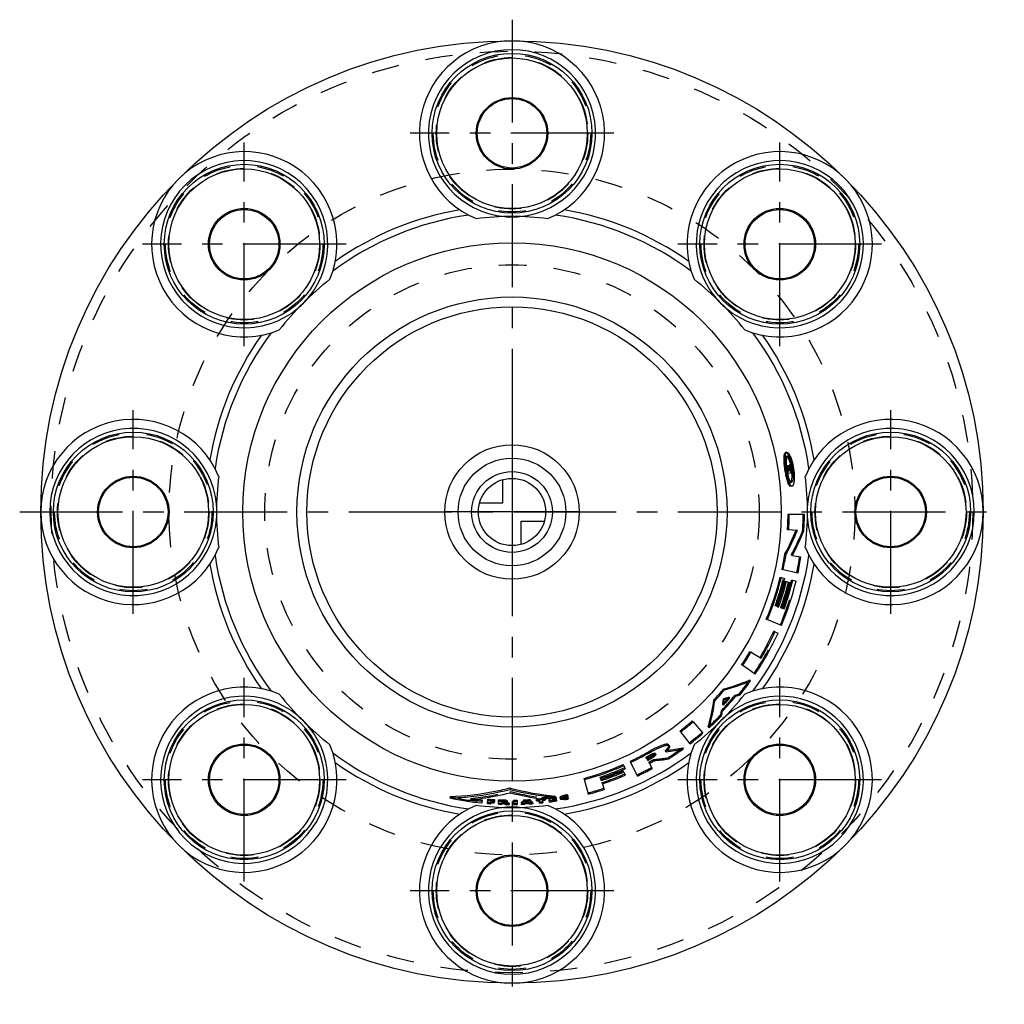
# Model space of a CAD drawing. Header units: millimetres. Extents: x 383 to 617, y 383 to 617.
import ezdxf

# ---------------------------------------------------------------- set-up
doc = ezdxf.new("R2010")
doc.units = ezdxf.units.MM
doc.header["$LTSCALE"] = 65.185185
doc.linetypes.add('CENTER', pattern=[0.6, 0.375, -0.075, 0.075, -0.075])
doc.linetypes.add('HIDDEN', pattern=[0.2, 0.1, -0.1])
for name, color, linetype in [('KOERPER', 7, 'CONTINUOUS'), ('KONST.EL_MIT_GEO', 7, 'CONTINUOUS'), ('KURVEN', 7, 'CONTINUOUS'), ('L1', 7, 'CONTINUOUS')]:
    doc.layers.add(name, color=color, linetype=linetype)

msp = doc.modelspace()

# ---------------------------------------------------------------- linework, layer by layer
at = {"layer": 'KOERPER', "color": 7, "linetype": 'Continuous'}
for p, q in [((562.49, 471.55), (562.22, 471.68)), ((556.8, 466.65), (556.55, 466.8)), ((554.82, 463.49), (554.58, 463.65)), ((556.71, 459.87), (556.47, 460.04)), ((550.5, 457.72), (550.28, 457.9)), ((548.22, 455.13), (548.01, 455.33)), ((543.03, 450.13), (542.84, 450.35)), ((540.14, 447.77), (539.96, 448.01)), ((546.85, 448.71), (546.65, 448.93)), ((532.49, 442.7), (532.34, 442.96)), ((540.76, 443.75), (540.59, 443.98)), ((526.58, 439.72), (526.45, 440)), ((528.27, 440.5), (528.14, 440.77)), ((533.18, 441.49), (533.03, 441.74)), ((526.56, 438.19), (526.44, 438.47)), ((517.22, 436.4), (517.13, 436.7))]:
    msp.add_line(p, q, dxfattribs=at)
at = {"layer": 'KOERPER', "color": 8, "linetype": 'HIDDEN'}
for p, q in [((553.2, 456.23), (552.98, 456.42)), ((554.22, 456.57), (553.99, 456.75)), ((550.28, 454.11), (550.07, 454.31)), ((550.49, 455.43), (550.27, 455.62)), ((551.77, 455.79), (551.55, 455.98)), ((549.82, 451.59), (549.61, 451.79)), ((550.02, 452.64), (549.81, 452.84)), ((536.61, 443), (536.45, 443.25)), ((531.98, 441.48), (531.84, 441.74)), ((532.65, 440.26), (532.5, 440.52)), ((532.89, 441.99), (532.74, 442.25)), ((533.8, 440.9), (533.65, 441.16)), ((537.17, 441.31), (537.01, 441.56)), ((521.04, 436.7), (520.94, 437)), ((521.48, 435.38), (521.38, 435.68))]:
    msp.add_line(p, q, dxfattribs=at)
at = {"layer": 'KOERPER', "color": 7, "linetype": 'Continuous'}
for centre, radius in [((500, 590), 8.25), ((436.36, 563.64), 8.25), ((563.64, 563.64), 8.25), ((500, 500), 64), ((410, 500), 8.25), ((590, 500), 8.25), ((436.36, 436.36), 8.25), ((563.64, 436.36), 8.25), ((500, 410), 8.25)]:
    msp.add_circle(centre, radius, dxfattribs=at)
for centre, radius, start, end in [((500, 590), 22, 292.7744, 247.2256), ((436.36, 563.64), 22, 337.7744, 292.2256), ((563.64, 563.64), 22, 247.7744, 202.2256), ((500, 500), 72.89, 99.7959, 125.2041), ((500, 500), 72.89, 54.7959, 80.2041), ((500, 500), 71.33, 98.3318, 126.6682), ((500, 500), 71.33, 53.3318, 81.6682), ((500, 500), 72.89, 144.7959, 170.2041), ((500, 500), 71.33, 143.3318, 171.6682), ((500, 500), 71.33, 8.3318, 36.6682), ((500, 500), 72.89, 9.7959, 35.2041), ((410, 500), 22, 22.7744, 337.2256), ((590, 500), 22, 202.7744, 157.2256), ((500, 500), 71.33, 188.3318, 216.6682), ((500, 500), 71.33, 323.3318, 351.6682), ((500, 500), 72.89, 189.7959, 215.2041), ((500, 500), 72.89, 324.7959, 350.2041), ((500, 500), 68.36, 329.5775, 335.5216), ((500, 500), 65.57, 326.3364, 329.5791), ((533.05, 517.78), 62.3, 286.0489, 292.0714), ((436.36, 436.36), 22, 67.7744, 22.2256), ((563.64, 436.36), 22, 157.7744, 112.2256), ((500, 500), 65.57, 317.0629, 320.0613), ((487.01, 464.89), 61.74, 345.0174, 351.0958), ((500, 500), 67.78, 317.9969, 319.1263), ((500, 500), 65.57, 307.5447, 310.7876), ((500, 500), 71.33, 233.3318, 261.6682), ((500, 500), 71.33, 278.3318, 306.6682), ((500, 500), 65.58, 295.4117, 299.5513), ((527.34, 506.97), 64.36, 278.5429, 281.8751), ((500, 500), 72.89, 234.7959, 260.2041), ((500, 500), 72.89, 279.7959, 305.2041), ((500, 500), 65.58, 285.1449, 293.7905), ((500, 500), 66.97, 298.6551, 299.5522), ((530.37, 446.45), 5.4, 299.5253, 304.3722), ((500, 500), 66.97, 288.3883, 293.2513), ((500, 410), 22, 112.7744, 67.2256)]:
    msp.add_arc(centre, radius, start, end, dxfattribs=at)
at = {"layer": 'KOERPER', "color": 8, "linetype": 'HIDDEN'}
for centre, radius, start, end in [((500, 500), 69.17, 326.3348, 335.5209), ((500, 500), 69.17, 321.3044, 324.7136), ((500, 500), 68.6, 316.565, 320.5583), ((533.7, 516.86), 63.44, 287.6892, 288.6526), ((488.81, 464.24), 62.06, 350.7921, 352.0182), ((500, 500), 67.78, 317.6187, 317.9969), ((534.1, 515.54), 62.06, 285.0991, 286.3251), ((500, 500), 67.78, 319.1263, 319.5048), ((500, 500), 69.17, 312.4094, 315.8188), ((487.45, 464.48), 63.44, 348.4642, 349.4277), ((500, 500), 69.17, 307.5457, 310.7882), ((527.5, 505.98), 63.36, 278.1197, 278.5329), ((500, 500), 69.17, 302.347, 305.9245), ((500, 500), 66.39, 298.6547, 299.5518), ((500, 500), 67.78, 298.6556, 299.7634), ((527.74, 505.08), 64.19, 275.2804, 278.3037), ((500, 500), 66.39, 288.3877, 293.7912), ((500, 500), 67.78, 288.3891, 293.252), ((500, 500), 69.17, 295.4144, 298.6565), ((500, 500), 69.17, 285.1489, 288.3904)]:
    msp.add_arc(centre, radius, start, end, dxfattribs=at)
at = {"layer": 'KOERPER', "color": 7, "linetype": 'Continuous'}
for points, knots in [([(537.23, 444.68), (537.19, 444.75), (536.99, 444.84), (536.61, 444.82), (536.11, 444.71), (535.5, 444.5), (534.79, 444.21), (533.71, 443.71), (532.9, 443.27), (532.34, 442.96)], [0, 0, 0, 0, 0.045018, 0.112685, 0.209056, 0.332045, 0.477788, 0.641679, 1, 1, 1, 1]), ([(533.95, 442.44), (533.93, 442.42), (533.84, 442.32), (533.74, 442.23), (533.65, 442.16)], [0, 0, 0, 0, 0.211273, 1, 1, 1, 1]), ([(533.65, 442.16), (533.63, 442.14), (533.56, 442.09), (533.48, 442.03), (533.42, 441.99)], [0, 0, 0, 0, 0.239401, 1, 1, 1, 1])]:
    msp.add_open_spline(points, degree=3, knots=knots, dxfattribs=at)
at = {"layer": 'KOERPER', "color": 8, "linetype": 'HIDDEN'}
for points, knots in [([(536.45, 443.25), (536.6, 443.4), (536.85, 443.69), (537.17, 444.11), (537.34, 444.53), (537.23, 444.68)], [0, 0, 0, 0, 0.373469, 0.666095, 1, 1, 1, 1]), ([(532.74, 442.25), (532.89, 442.33), (533.16, 442.47), (533.56, 442.63), (533.82, 442.72), (534.02, 442.71), (534.04, 442.67)], [0, 0, 0, 0, 0.358411, 0.66971, 0.889863, 1, 1, 1, 1]), ([(534.04, 442.67), (534.06, 442.64), (534.04, 442.54), (533.99, 442.48), (533.95, 442.44)], [0, 0, 0, 0, 0.364852, 1, 1, 1, 1])]:
    msp.add_open_spline(points, degree=3, knots=knots, dxfattribs=at)
at = {"layer": 'KONST.EL_MIT_GEO', "color": 2, "linetype": 'CENTER'}
for p, q in [((524.2, 590), (475.8, 590)), ((436.36, 539.44), (436.36, 587.84)), ((563.64, 539.44), (563.64, 587.84)), ((460.56, 563.64), (412.16, 563.64)), ((587.84, 563.64), (539.44, 563.64)), ((410, 475.8), (410, 524.2)), ((590, 475.8), (590, 524.2)), ((436.36, 412.16), (436.36, 460.56)), ((563.64, 412.16), (563.64, 460.56)), ((460.56, 436.36), (412.16, 436.36)), ((587.84, 436.36), (539.44, 436.36)), ((524.2, 410), (475.8, 410))]:
    msp.add_line(p, q, dxfattribs=at)
at = {"layer": 'KONST.EL_MIT_GEO', "color": 7, "linetype": 'Continuous'}
for p, q in [((565.31, 514.2), (565.02, 514.14)), ((565.34, 511.01), (565.76, 511.08)), ((565.98, 510.16), (565.69, 510.11)), ((565.86, 510.46), (565.73, 510.43)), ((565.97, 511.13), (566.02, 511.19)), ((565.97, 510.76), (566.02, 510.82)), ((566.02, 511.19), (566.06, 511.25)), ((566.02, 510.82), (566.08, 510.91)), ((566.35, 511.29), (566.06, 511.25)), ((566.3, 511.23), (566.35, 511.29)), ((566.45, 510.65), (566.34, 510.5)), ((565.57, 510.09), (565.37, 510.06)), ((566.65, 509.3), (565.54, 509.14)), ((565.76, 509.8), (566.02, 509.84)), ((566.16, 509.86), (566.56, 509.92)), ((566.53, 506.1), (566.24, 506.08)), ((565.62, 499.49), (569.51, 499.45)), ((567.83, 495.63), (565.48, 495.78)), ((567.8, 495.54), (567.83, 495.63)), ((564.84, 489.95), (564.88, 490.04)), ((565.12, 489.91), (564.84, 489.95)), ((566.64, 489.67), (568.68, 489.35)), ((563.74, 484.5), (564.82, 484.23)), ((567.96, 485.49), (564.16, 486.31)), ((564.94, 483.55), (566.01, 483.28)), ((566.45, 483.84), (567.52, 483.57)), ((562.83, 477.61), (563.37, 477.42)), ((564.14, 477.14), (564.68, 476.95)), ((564.02, 473.01), (560.44, 474.53)), ((562.49, 471.55), (563.23, 471.21)), ((556.8, 466.65), (559.2, 465.23)), ((557.82, 461.49), (554.82, 463.49)), ((543.03, 450.13), (545.38, 447.4)), ((542.33, 444.92), (540.14, 447.77)), ((537.4, 444.44), (537.23, 444.68)), ((529.82, 437.25), (528.27, 440.5)), ((531.98, 441.48), (532.26, 440.97)), ((532.65, 440.26), (533.32, 439.04)), ((526.56, 438.19), (526.88, 437.44)), ((526.58, 439.72), (526.9, 438.97)), ((518.16, 432.93), (517.22, 436.4)), ((521.04, 436.7), (521.22, 436.16)), ((521.48, 435.38), (521.92, 434.06)), ((499.55, 434.37), (499.49, 434.36)), ((499.55, 434.37), (499.55, 434.08)), ((499.62, 434.36), (499.55, 434.37)), ((485.29, 432.32), (485.23, 432.04)), ((485.23, 432.04), (485.31, 432.04)), ((490.24, 431.62), (490.16, 431.61)), ((492.94, 431.57), (492.86, 430.84)), ((494.17, 430.72), (494.25, 431.75)), ((494.97, 430.94), (494.95, 430.66)), ((494.99, 431.24), (494.99, 431.1)), ((495.77, 431.19), (495.76, 430.89)), ((495.86, 431.64), (495.84, 431.18)), ((496.79, 430.55), (496.83, 431.59)), ((497.58, 430.8), (497.57, 430.52)), ((497.59, 431.1), (497.59, 430.97)), ((497.82, 431.1), (497.81, 430.96)), ((497.83, 431.55), (497.82, 431.26)), ((497.93, 430.76), (497.86, 430.8)), ((498.49, 430.5), (498.35, 430.56)), ((498.58, 430.84), (498.67, 430.8)), ((498.67, 430.8), (498.8, 430.74)), ((498.8, 430.74), (498.84, 430.72)), ((499.1, 430.9), (498.91, 430.98)), ((498.92, 431), (498.92, 431.3)), ((499.36, 430.78), (499.1, 430.9)), ((499.36, 430.78), (499.36, 430.48)), ((500.34, 430.48), (500.34, 431.52)), ((501.21, 431.53), (501.24, 430.5)), ((502.28, 430.9), (502.21, 430.81)), ((502.21, 430.81), (502.22, 430.52)), ((502.83, 431.58), (502.63, 431.33)), ((502.78, 431.21), (502.85, 431.29)), ((502.83, 431.58), (502.85, 431.29)), ((503.06, 430.61), (503.02, 430.55)), ((503.12, 430.68), (503.06, 430.61)), ((503.31, 430.92), (503.25, 430.85)), ((503.36, 430.99), (503.31, 430.92)), ((503.64, 431.14), (503.61, 431.17)), ((504.24, 431.66), (504.26, 431.37)), ((504.31, 431.58), (504.24, 431.66)), ((504.26, 431.37), (504.33, 431.29)), ((504.89, 430.96), (504.82, 431.03)), ((504.89, 430.96), (504.92, 430.66)), ((505.84, 431.32), (505.81, 431.78)), ((506.52, 430.8), (506.46, 431.38)), ((507.24, 431.46), (507.3, 430.88)), ((507.81, 431.88), (507.85, 431.53)), ((508.9, 431.07), (508.78, 432)), ((509.59, 431.75), (509.61, 431.62)), ((509.64, 431.46), (509.65, 431.34)), ((510.23, 432.22), (510.3, 432.21)), ((510.26, 432.5), (510.3, 432.21)), ((510.42, 432.34), (510.58, 431.31)), ((511.5, 431.77), (511.43, 432.19)), ((512.25, 432.04), (512.27, 431.9)), ((513.16, 432.81), (513.25, 432.35)), ((513.27, 432.27), (513.36, 431.81))]:
    msp.add_line(p, q, dxfattribs=at)
at = {"layer": 'KONST.EL_MIT_GEO', "color": 8, "linetype": 'HIDDEN'}
for p, q in [((565.5, 513.27), (565.21, 513.21)), ((565.73, 510.43), (565.44, 510.39)), ((565.97, 510.76), (565.69, 510.71)), ((565.85, 510.95), (565.87, 510.98)), ((566.11, 510.18), (565.98, 510.16)), ((566.45, 510.65), (566.16, 510.61)), ((565.37, 510.06), (565.29, 510.05)), ((565.54, 509.14), (565.42, 509.13)), ((565.76, 509.8), (565.47, 509.76)), ((565.69, 510.11), (565.57, 510.09)), ((566.16, 509.86), (566.02, 509.84)), ((566.44, 507.05), (566.15, 507.02)), ((569.37, 495.53), (569.07, 495.55)), ((566.64, 489.67), (566.35, 489.72)), ((562.83, 477.61), (562.55, 477.71)), ((564.14, 477.14), (563.86, 477.24)), ((534.19, 442.41), (534.04, 442.67)), ((499.55, 433.59), (499.55, 433.3)), ((490.2, 431.9), (490.16, 431.61)), ((494.99, 431.1), (494.97, 430.94)), ((495.02, 431.53), (494.99, 431.24)), ((495.78, 431.34), (495.77, 431.19)), ((497.59, 430.97), (497.58, 430.8)), ((497.6, 431.4), (497.59, 431.1)), ((497.82, 431.26), (497.82, 431.1)), ((497.87, 431.09), (497.86, 430.8)), ((498.14, 431.02), (498.15, 431.31)), ((498.5, 430.79), (498.49, 430.5)), ((498.59, 431.14), (498.58, 430.84)), ((498.67, 431.1), (498.59, 431.14)), ((498.76, 431.06), (498.67, 431.1)), ((503, 430.84), (503.02, 430.55)), ((503.1, 430.97), (503.12, 430.68)), ((503.24, 431.14), (503.25, 430.85)), ((503.49, 431.45), (503.5, 431.16)), ((503.6, 431.46), (503.61, 431.17)), ((503.85, 431.17), (503.87, 430.88)), ((504, 431.02), (504.01, 430.73)), ((504.1, 430.9), (504.12, 430.61)), ((506.43, 431.67), (506.46, 431.38)), ((507.11, 432.09), (507.14, 431.8)), ((507.21, 431.75), (507.24, 431.46)), ((507.8, 431.98), (507.81, 431.88)), ((508.76, 432.1), (508.78, 432)), ((509.55, 432.04), (509.59, 431.75)), ((509.61, 431.62), (509.64, 431.46)), ((512.2, 432.33), (512.25, 432.04))]:
    msp.add_line(p, q, dxfattribs=at)
at = {"layer": 'KONST.EL_MIT_GEO', "color": 7, "linetype": 'Continuous'}
for centre, radius in [((500, 500), 112), ((500, 590), 19), ((500, 590), 17.9), ((500, 590), 8.5), ((436.36, 563.64), 19), ((436.36, 563.64), 17.9), ((563.64, 563.64), 19), ((563.64, 563.64), 17.9), ((436.36, 563.64), 8.5), ((563.64, 563.64), 8.5), ((500, 500), 51.1), ((500, 500), 48.75), ((410, 500), 19), ((410, 500), 17.9), ((590, 500), 19), ((590, 500), 17.9), ((410, 500), 8.5), ((590, 500), 8.5), ((436.36, 436.36), 19), ((436.36, 436.36), 17.9), ((563.64, 436.36), 19), ((563.64, 436.36), 17.9), ((436.36, 436.36), 8.5), ((563.64, 436.36), 8.5), ((500, 410), 19), ((500, 410), 17.9), ((500, 410), 8.5)]:
    msp.add_circle(centre, radius, dxfattribs=at)
at = {"layer": 'KONST.EL_MIT_GEO', "color": 8, "linetype": 'HIDDEN'}
for centre, radius in [((500, 500), 109.5), ((500, 590), 18.7), ((500, 590), 18), ((436.36, 563.64), 18.7), ((436.36, 563.64), 18), ((500, 500), 81.5), ((563.64, 563.64), 18.7), ((563.64, 563.64), 18), ((500, 500), 58.75), ((410, 500), 18.7), ((410, 500), 18), ((590, 500), 18.7), ((590, 500), 18), ((436.36, 436.36), 18.7), ((436.36, 436.36), 18), ((563.64, 436.36), 18.7), ((563.64, 436.36), 18), ((500, 410), 18.7), ((500, 410), 18)]:
    msp.add_circle(centre, radius, dxfattribs=at)
at = {"layer": 'KONST.EL_MIT_GEO', "color": 7, "linetype": 'Continuous'}
for centre, radius, start, end in [((500, 590), 19.87, 275.0648, 264.9352), ((436.36, 563.64), 19.87, 320.0648, 309.9352), ((563.64, 563.64), 19.87, 230.0648, 219.9352), ((500, 500), 70.23, 83.0354, 96.9646), ((500, 500), 70.23, 128.0354, 141.9646), ((500, 500), 70.23, 38.0354, 51.9646), ((410, 500), 19.87, 5.0648, 354.9352), ((590, 500), 19.87, 185.0648, 174.9352), ((573.37, 512.72), 8.44, 178.5796, 180.3915), ((589.65, 513.76), 24.76, 187.0125, 187.8337), ((590.3, 513.85), 25.42, 187.8309, 189.4299), ((581.51, 512.57), 16.33, 185.1503, 187.2047), ((582.89, 512.73), 17.72, 187.1775, 187.6204), ((583.21, 512.78), 18.04, 187.6203, 188.1462), ((583.38, 512.8), 18.21, 188.1455, 189.1153), ((568.01, 510.65), 2.48, 179.6471, 180.8058), ((569.51, 510.71), 3.98, 183.7313, 185.4175), ((569.81, 510.74), 4.29, 185.4034, 186.2102), ((569.95, 510.76), 4.42, 186.2072, 188.6266), ((514.33, 546.93), 62.84, 325.1075, 325.2686), ((564.29, 510.18), 1.78, 19.1093, 20.9524), ((564.62, 509.95), 1.37, 8.6308, 10.3982), ((499.87, 500.13), 66.86, 8.3579, 8.6274), ((514.36, 546.99), 63.06, 325.1016, 325.4591), ((514.87, 546.81), 62.99, 324.4406, 324.8024), ((499.87, 500.13), 67, 8.3579, 8.6274), ((556.46, 508.86), 10.05, 13.9058, 15.4786), ((499.87, 500.13), 67.4, 8.9859, 9.538), ((554.52, 508.42), 12.04, 9.3696, 10.1536), ((554.41, 508.4), 12.15, 7.8904, 9.3705), ((555.22, 508.54), 11.63, 10.8404, 12.3285), ((554.82, 508.47), 12.03, 9.3654, 10.8404), ((554.61, 508.43), 12.24, 8.6134, 9.3693), ((554.67, 508.44), 12.18, 7.0606, 8.6162), ((500, 500), 70.23, 173.0354, 186.9646), ((589.65, 513.74), 24.76, 189.4272, 190.2483), ((583.21, 512.77), 18.04, 189.1147, 189.6484), ((582.89, 512.72), 17.72, 189.6483, 190.0834), ((582.2, 512.59), 17.02, 190.0787, 191.0732), ((499.87, 500.13), 66.45, 7.8188, 8.6274), ((499.87, 500.13), 66.59, 8.3579, 8.6274), ((554.52, 508.42), 12.04, 7.112, 7.8913), ((499.87, 500.13), 67.4, 7.8188, 8.3579), ((554.94, 508.48), 11.92, 6.4173, 7.059), ((555.22, 508.51), 11.63, 4.9324, 6.4205), ((556.09, 508.58), 10.76, 1.8531, 4.9467), ((500, 500), 70.23, 353.0354, 6.9646), ((570.93, 508.9), 5.4, 200.903, 201.5556), ((570.47, 508.72), 4.91, 201.5507, 202.5142), ((499.87, 500.13), 65.75, 356.2135, 359.4477), ((499.87, 500.13), 66.04, 356.2135, 359.4477), ((499.87, 500.13), 69.64, 356.2135, 359.4477), ((508.73, 520.1), 63.69, 331.8357, 337.4223), ((508.75, 520.1), 63.95, 331.8281, 337.4133), ((508.34, 520.35), 65.88, 332.2504, 337.8681), ((499.87, 500.13), 65.75, 347.8672, 351.1014), ((499.87, 500.13), 66.04, 347.8672, 351.1014), ((499.87, 500.13), 69.64, 347.8672, 351.1014), ((499.87, 500.13), 65.75, 337.0866, 346.2501), ((499.87, 500.13), 66.04, 337.0866, 346.2501), ((499.87, 500.13), 66.86, 340.3208, 346.2501), ((499.87, 500.13), 67.14, 340.3208, 345.7111), ((499.87, 500.13), 67.44, 340.3208, 345.7111), ((499.87, 500.13), 69.64, 337.0866, 346.2501), ((499.87, 500.13), 68.25, 340.3208, 345.7111), ((499.87, 500.13), 68.54, 340.3208, 346.2501), ((499.87, 500.13), 68.83, 340.3208, 346.2501), ((499.87, 500.13), 69.64, 326.306, 335.4695), ((499.87, 500.13), 68.83, 329.5402, 335.4695), ((499.87, 500.13), 66.04, 326.306, 329.5402), ((533.25, 517.37), 62.1, 286.1305, 292.1922), ((499.87, 500.13), 69.64, 321.2883, 324.6889), ((500, 500), 70.23, 218.0354, 231.9646), ((500, 500), 70.23, 308.0354, 321.9646), ((499.87, 500.13), 66.04, 317.0573, 320.0476), ((533.71, 516.99), 63.8, 287.7906, 288.7515), ((436.36, 436.36), 19.87, 50.0648, 39.9352), ((563.64, 436.36), 19.87, 140.0648, 129.9352), ((486.34, 464.99), 62.66, 344.94, 350.9471), ((499.87, 500.13), 69.07, 316.561, 320.5439), ((499.87, 500.13), 68.25, 317.6119, 319.4931), ((488.54, 464.25), 62.57, 350.6757, 351.3542), ((488.88, 464.2), 62.23, 351.3543, 351.8985), ((534.16, 515.48), 62.23, 285.2064, 285.7506), ((534.07, 515.81), 62.57, 285.7507, 286.4292), ((487.33, 464.47), 63.8, 348.3534, 349.3143), ((499.87, 500.13), 66.04, 307.5648, 310.7989), ((499.87, 500.13), 69.64, 312.416, 315.8167), ((499.87, 500.13), 69.64, 307.5648, 310.7989), ((499.87, 500.13), 66.04, 295.4636, 299.5926), ((535, 438.75), 3.84, 111.1929, 112.951), ((527.38, 506.75), 64.41, 278.2436, 281.9929), ((499.87, 500.13), 69.64, 302.3792, 305.9477), ((499.87, 500.13), 66.86, 298.6978, 299.5926), ((499.87, 500.13), 67.44, 298.6978, 299.5926), ((499.87, 500.13), 68.25, 298.6978, 299.8028), ((527.68, 505.45), 64.84, 275.4112, 278.4145), ((499.87, 500.13), 66.04, 285.222, 293.8465), ((499.87, 500.13), 66.86, 288.4562, 293.8465), ((499.87, 500.13), 67.44, 288.4562, 293.3075), ((499.87, 500.13), 69.64, 295.4636, 298.6978), ((499.87, 500.13), 68.25, 288.4562, 293.3075), ((483.33, 496.92), 65.66, 278.3644, 284.3001), ((516.07, 497.31), 65.35, 255.3591, 264.8724), ((516.08, 497.33), 66.14, 255.5294, 262.2319), ((516.14, 497.75), 65.51, 255.3934, 264.8454), ((499.87, 500.13), 69.64, 285.222, 288.4562), ((499.87, 500.13), 69.64, 257.8628, 264.2234), ((499.87, 500.13), 69.2, 261.9317, 264.2234), ((483.12, 498.25), 67.01, 276.0996, 278.3816), ((499.87, 500.13), 68.9, 262.8922, 264.2234), ((499.87, 500.13), 69.64, 265.3014, 265.9483), ((499.87, 500.13), 68.9, 265.3014, 266.649), ((499.87, 500.13), 68.6, 265.3014, 266.649), ((499.87, 500.13), 69.36, 265.9483, 266.5951), ((499.87, 500.13), 69.06, 265.9483, 266.649), ((499.87, 500.13), 69.2, 265.9483, 266.5951), ((499.87, 500.13), 68.9, 267.4575, 268.293), ((499.87, 500.13), 68.6, 267.4575, 268.293), ((499.87, 500.13), 69.36, 268.1044, 268.3362), ((499.87, 500.13), 69.06, 268.1044, 268.293), ((499.87, 500.13), 69.2, 268.1044, 268.293), ((497.66, 425.68), 5.58, 86.9371, 88.293), ((497.67, 426.02), 5.53, 86.9354, 88.2929), ((526.18, 489.59), 65.26, 244.35, 244.7602), ((497.85, 427.57), 3.68, 81.0028, 82.7343), ((498.26, 432.59), 1.78, 280.2764, 282.3868), ((526.33, 489.96), 65.3, 245.1073, 245.6105), ((499.87, 500.13), 68.6, 270.3863, 271.1195), ((499.87, 500.13), 68.9, 270.3863, 271.1195), ((450.49, 473.26), 67.1, 320.4373, 321.1926), ((450.53, 473.33), 66.92, 320.6515, 321.1241), ((499.87, 500.13), 68.6, 272.4715, 273.6487), ((499.87, 500.13), 68.9, 272.4715, 273.6487), ((499.87, 500.13), 69.52, 272.6746, 273.4125), ((499.87, 500.13), 69.36, 272.7931, 273.303), ((450.9, 472.62), 66.97, 321.5706, 321.7596), ((499.87, 500.13), 69.06, 273.0106, 273.1022), ((554.45, 477.12), 68.52, 222.1464, 222.4325), ((554.63, 477.28), 68.77, 222.6078, 222.7393), ((499.87, 500.13), 69.64, 273.4947, 274.1507), ((554.66, 477.82), 68.35, 222.5618, 223.1882), ((554.75, 477.78), 68.58, 222.6808, 223.3957), ((499.87, 500.13), 68.6, 274.9593, 275.7043), ((499.87, 500.13), 68.9, 274.9593, 276.6357), ((499.87, 500.13), 69.06, 274.9593, 275.474), ((499.87, 500.13), 69.64, 275.474, 276.1209), ((499.87, 500.13), 68.71, 276.0675, 278.7298), ((499.87, 500.13), 69.06, 276.1209, 276.6357), ((499.87, 500.13), 68.9, 277.4442, 278.8457), ((499.87, 500.13), 69.64, 277.4442, 278.8457), ((499.87, 500.13), 69.06, 278.091, 278.8457), ((499.87, 500.13), 69.2, 278.091, 278.8457), ((499.87, 500.13), 69.36, 278.091, 278.8457), ((499.87, 500.13), 69.48, 278.091, 278.8457), ((499.87, 500.13), 68.6, 278.7298, 278.8457), ((513.4, 428.23), 4.25, 106.9031, 109.3234), ((513.9, 426.61), 5.94, 104.0306, 106.9006), ((514.19, 425.45), 7.14, 102.3872, 104.0866), ((511.87, 437.5), 5.88, 275.9204, 279.0194), ((514.3, 424.97), 7.63, 101.5752, 102.3995), ((512.38, 434.9), 2.78, 276.5623, 277.7134), ((514.22, 425.39), 7.49, 98.1619, 101.603), ((512.35, 435.09), 2.97, 277.7089, 278.8072), ((514.29, 425.04), 7.56, 98.1747, 101.6112), ((511.79, 438.06), 6.45, 278.9884, 281.9955), ((512.34, 435.2), 3.07, 278.805, 279.8906), ((512.33, 435.22), 3.1, 279.8877, 282.0697), ((512.36, 435.12), 2.99, 282.0557, 284.3419), ((511.85, 437.8), 6.18, 281.972, 284.1376), ((500, 410), 19.87, 95.0648, 84.9352), ((500, 500), 70.23, 263.0354, 276.9646), ((499.87, 500.13), 69.64, 267.4575, 268.1044), ((499.87, 500.13), 69.64, 268.864, 269.5777), ((499.87, 500.13), 69.64, 270.3863, 271.1195), ((499.87, 500.13), 69.64, 271.928, 272.5856)]:
    msp.add_arc(centre, radius, start, end, dxfattribs=at)
at = {"layer": 'KONST.EL_MIT_GEO', "color": 8, "linetype": 'HIDDEN'}
for centre, radius, start, end in [((500, 590), 19.87, 264.9352, 275.0648), ((436.36, 563.64), 19.87, 309.9352, 320.0648), ((563.64, 563.64), 19.87, 219.9352, 230.0648), ((514.45, 546.84), 62.69, 324.8072, 325.071), ((514.81, 546.77), 62.81, 324.3155, 324.8484), ((499.87, 500.13), 66.7, 8.3579, 8.6274), ((499.87, 500.13), 67.11, 8.9859, 9.538), ((555.59, 508.64), 10.95, 12.3296, 13.9097), ((555.02, 508.51), 11.54, 10.8437, 12.3346), ((554.73, 508.46), 11.83, 10.1534, 10.8467), ((499.87, 500.13), 66.16, 7.8188, 8.6274), ((499.87, 500.13), 66.3, 8.3579, 8.6274), ((499.87, 500.13), 66.57, 8.3579, 8.6274), ((499.87, 500.13), 67.11, 7.8188, 8.3579), ((554.73, 508.44), 11.83, 6.4142, 7.1122), ((555.02, 508.48), 11.54, 4.9262, 6.4172), ((555.46, 508.51), 11.1, 3.945, 4.9252), ((410, 500), 19.87, 354.9352, 5.0648), ((590, 500), 19.87, 174.9352, 185.0648), ((499.87, 500.13), 69.35, 356.2135, 359.4477), ((508.35, 520.33), 65.59, 332.1744, 337.796), ((499.87, 500.13), 69.35, 347.8672, 351.1014), ((499.87, 500.13), 66.57, 340.3208, 346.2501), ((499.87, 500.13), 69.35, 337.0866, 346.2501), ((499.87, 500.13), 67.96, 340.3208, 345.7111), ((436.36, 436.36), 19.87, 39.9352, 50.0648), ((563.64, 436.36), 19.87, 129.9352, 140.0648), ((483.2, 497.58), 66.05, 276.0838, 284.33), ((516.01, 497.01), 65.52, 255.4533, 262.1914), ((499.87, 500.13), 69.35, 257.8628, 264.2234), ((499.87, 500.13), 68.9, 261.9317, 262.8922), ((499.87, 500.13), 69.35, 265.3014, 265.9483), ((499.87, 500.13), 68.77, 265.9483, 266.649), ((499.87, 500.13), 69.35, 267.4575, 268.1044), ((499.87, 500.13), 68.77, 268.1044, 268.293), ((497.87, 432.73), 1.48, 268.2924, 270.2867), ((499.87, 500.13), 69.07, 268.293, 268.3362), ((526.16, 489.59), 64.98, 244.1915, 244.8073), ((499.87, 500.13), 69.35, 268.864, 269.5777), ((526.25, 489.83), 64.89, 244.933, 245.0848), ((499.87, 500.13), 69.35, 270.3863, 271.1195), ((499.87, 500.13), 69.35, 271.928, 272.5856), ((450.71, 472.87), 67.08, 321.2149, 321.354), ((499.87, 500.13), 69.23, 272.6746, 273.4125), ((450.92, 472.7), 66.81, 321.5395, 321.88), ((499.87, 500.13), 69.07, 272.7931, 273.0106), ((499.87, 500.13), 68.77, 273.0106, 273.1022), ((554.37, 477.16), 68.31, 221.9918, 222.3141), ((499.87, 500.13), 69.07, 273.1022, 273.303), ((554.56, 477.33), 68.57, 222.4896, 222.6212), ((499.87, 500.13), 69.35, 273.4947, 274.1507), ((499.87, 500.13), 68.77, 274.9593, 275.474), ((499.87, 500.13), 69.35, 275.474, 276.1209), ((499.87, 500.13), 68.6, 275.7043, 276.6357), ((499.87, 500.13), 68.41, 276.0675, 278.7298), ((499.87, 500.13), 68.77, 276.1209, 276.6357), ((499.87, 500.13), 68.6, 277.4442, 278.7298), ((499.87, 500.13), 69.35, 277.4442, 278.091), ((499.87, 500.13), 68.77, 278.091, 278.8457), ((500, 410), 19.87, 84.9352, 95.0648)]:
    msp.add_arc(centre, radius, start, end, dxfattribs=at)
at = {"layer": 'KONST.EL_MIT_GEO', "color": 7, "linetype": 'Continuous'}
for points, knots in [([(565.04, 509.05), (564.96, 509.5), (564.81, 510.4), (564.67, 511.67), (564.63, 512.77), (564.67, 513.43), (564.74, 513.7)], [0, 0, 0, 0, 0.294042, 0.578452, 0.822753, 1, 1, 1, 1]), ([(564.74, 513.7), (564.77, 513.81), (564.81, 513.98), (564.95, 514.12), (565.02, 514.14)], [0, 0, 0, 0, 0.60793, 1, 1, 1, 1]), ([(565.07, 510.74), (565.05, 510.91), (564.98, 511.55), (564.94, 512.19), (564.93, 512.66)], [0, 0, 0, 0, 0.269034, 1, 1, 1, 1]), ([(564.94, 512.93), (564.94, 512.97), (564.94, 513.13), (564.95, 513.28), (564.96, 513.4)], [0, 0, 0, 0, 0.267494, 1, 1, 1, 1]), ([(564.99, 513.59), (565.02, 513.74), (565.06, 513.96), (565.22, 514.18), (565.31, 514.2)], [0, 0, 0, 0, 0.626931, 1, 1, 1, 1]), ([(565.25, 511.1), (565.22, 511.41), (565.19, 511.95), (565.2, 512.5), (565.24, 512.73)], [0, 0, 0, 0, 0.561146, 1, 1, 1, 1]), ([(565.24, 512.73), (565.26, 512.86), (565.29, 513.06), (565.43, 513.25), (565.5, 513.27)], [0, 0, 0, 0, 0.635227, 1, 1, 1, 1]), ([(565.31, 514.2), (565.43, 514.22), (565.66, 514.03), (565.86, 513.74), (565.98, 513.52), (566.04, 513.4)], [0, 0, 0, 0, 0.344407, 0.632777, 1, 1, 1, 1]), ([(565.65, 512.81), (565.63, 512.85), (565.55, 512.98), (565.46, 513.11), (565.37, 513.17)], [0, 0, 0, 0, 0.306072, 1, 1, 1, 1]), ([(565.5, 513.27), (565.59, 513.29), (565.76, 513.15), (565.91, 512.93), (566.13, 512.53), (566.36, 511.9), (566.51, 511.34), (566.58, 511.03)], [0, 0, 0, 0, 0.112693, 0.206406, 0.325768, 0.631524, 1, 1, 1, 1]), ([(566.15, 511.54), (566.08, 511.79), (565.94, 512.22), (565.76, 512.64), (565.65, 512.81)], [0, 0, 0, 0, 0.557265, 1, 1, 1, 1]), ([(566.04, 513.4), (566.18, 513.11), (566.44, 512.45), (566.63, 511.76), (566.71, 511.38)], [0, 0, 0, 0, 0.45576, 1, 1, 1, 1]), ([(565.27, 510.9), (565.27, 510.91), (565.28, 510.95), (565.31, 511), (565.34, 511.01)], [0, 0, 0, 0, 0.345979, 1, 1, 1, 1]), ([(565.53, 510.67), (565.53, 510.76), (565.53, 510.88), (565.58, 511.05), (565.63, 511.05)], [0, 0, 0, 0, 0.674036, 1, 1, 1, 1]), ([(565.71, 510.11), (565.7, 510.18), (565.69, 510.28), (565.7, 510.38), (565.71, 510.42), (565.72, 510.43)], [0, 0, 0, 0, 0.640474, 0.86783, 1, 1, 1, 1]), ([(565.72, 510.43), (565.72, 510.43), (565.72, 510.43), (565.73, 510.43), (565.73, 510.43)], [0, 0, 0, 0, 0.520848, 1, 1, 1, 1]), ([(565.76, 511.08), (565.77, 511.08), (565.82, 511.07), (565.85, 511.02), (565.88, 510.98)], [0, 0, 0, 0, 0.170409, 1, 1, 1, 1]), ([(565.86, 510.46), (565.88, 510.46), (565.92, 510.39), (565.93, 510.35), (565.94, 510.31)], [0, 0, 0, 0, 0.320318, 1, 1, 1, 1]), ([(565.88, 510.98), (565.88, 510.97), (565.91, 510.92), (565.94, 510.86), (565.95, 510.81)], [0, 0, 0, 0, 0.216359, 1, 1, 1, 1]), ([(566.71, 511.38), (566.87, 510.68), (567.08, 509.33), (567.1, 507.96), (567.03, 507.33)], [0, 0, 0, 0, 0.531774, 1, 1, 1, 1]), ([(565.6, 506.94), (565.48, 507.25), (565.27, 507.95), (565.12, 508.66), (565.04, 509.05)], [0, 0, 0, 0, 0.454167, 1, 1, 1, 1]), ([(565.72, 507.46), (565.68, 507.6), (565.51, 508.22), (565.38, 508.85), (565.29, 509.34)], [0, 0, 0, 0, 0.226997, 1, 1, 1, 1]), ([(566.04, 507.48), (565.91, 507.73), (565.71, 508.35), (565.57, 508.97), (565.5, 509.33)], [0, 0, 0, 0, 0.436552, 1, 1, 1, 1]), ([(566.46, 507.53), (566.51, 507.78), (566.57, 508.36), (566.55, 508.95), (566.53, 509.28)], [0, 0, 0, 0, 0.43837, 1, 1, 1, 1]), ([(566.84, 508.93), (566.85, 508.67), (566.85, 508.21), (566.79, 507.76), (566.75, 507.56)], [0, 0, 0, 0, 0.557096, 1, 1, 1, 1]), ([(566.24, 506.08), (566.12, 506.07), (565.91, 506.28), (565.74, 506.59), (565.64, 506.82), (565.6, 506.94)], [0, 0, 0, 0, 0.345671, 0.633577, 1, 1, 1, 1]), ([(565.89, 506.97), (565.87, 507.01), (565.81, 507.17), (565.76, 507.33), (565.72, 507.46)], [0, 0, 0, 0, 0.234631, 1, 1, 1, 1]), ([(566.06, 506.59), (566.05, 506.6), (566.01, 506.69), (565.97, 506.77), (565.94, 506.84)], [0, 0, 0, 0, 0.235542, 1, 1, 1, 1]), ([(566.44, 507.05), (566.37, 507.04), (566.18, 507.19), (566.09, 507.36), (566.04, 507.48)], [0, 0, 0, 0, 0.364773, 1, 1, 1, 1]), ([(566.53, 506.1), (566.45, 506.09), (566.23, 506.25), (566.12, 506.45), (566.06, 506.59)], [0, 0, 0, 0, 0.373069, 1, 1, 1, 1]), ([(566.29, 507.11), (566.31, 507.13), (566.39, 507.26), (566.43, 507.41), (566.46, 507.53)], [0, 0, 0, 0, 0.195812, 1, 1, 1, 1]), ([(566.75, 507.56), (566.72, 507.43), (566.67, 507.24), (566.52, 507.05), (566.44, 507.05)], [0, 0, 0, 0, 0.636078, 1, 1, 1, 1]), ([(567.03, 507.33), (567.02, 507.16), (566.97, 506.86), (566.86, 506.48), (566.74, 506.21), (566.6, 506.11), (566.53, 506.1)], [0, 0, 0, 0, 0.368557, 0.657429, 0.863136, 1, 1, 1, 1]), ([(532.49, 442.7), (533.04, 443.01), (533.87, 443.45), (534.94, 443.96), (535.66, 444.25), (536.27, 444.47), (536.78, 444.58), (537.15, 444.6), (537.35, 444.5), (537.4, 444.44)], [0, 0, 0, 0, 0.357803, 0.521541, 0.667445, 0.790616, 0.887208, 0.955, 1, 1, 1, 1]), ([(532.89, 441.99), (532.94, 442.02), (533.14, 442.13), (533.35, 442.23), (533.5, 442.29)], [0, 0, 0, 0, 0.259637, 1, 1, 1, 1]), ([(534.19, 442.41), (534.22, 442.37), (534.13, 442.19), (533.93, 442), (533.59, 441.73), (533.32, 441.57), (533.18, 441.49)], [0, 0, 0, 0, 0.110585, 0.331494, 0.642821, 1, 1, 1, 1]), ([(533.61, 442.34), (533.74, 442.39), (533.91, 442.44), (534.11, 442.46), (534.18, 442.43), (534.19, 442.41)], [0, 0, 0, 0, 0.667716, 0.873255, 1, 1, 1, 1]), ([(536.97, 443.39), (536.94, 443.36), (536.82, 443.23), (536.7, 443.1), (536.61, 443)], [0, 0, 0, 0, 0.234988, 1, 1, 1, 1]), ([(537.42, 444.16), (537.39, 444.03), (537.26, 443.76), (537.08, 443.52), (536.97, 443.39)], [0, 0, 0, 0, 0.419131, 1, 1, 1, 1]), ([(537.4, 444.44), (537.41, 444.42), (537.45, 444.33), (537.44, 444.23), (537.42, 444.16)], [0, 0, 0, 0, 0.220107, 1, 1, 1, 1]), ([(499.49, 434.36), (498.34, 434.06), (493.67, 432.99), (488.89, 432.45), (485.29, 432.32)], [0, 0, 0, 0, 0.247654, 1, 1, 1, 1]), ([(485.31, 432.04), (486.52, 432.08), (491.31, 432.37), (496.08, 433.18), (499.55, 434.08)], [0, 0, 0, 0, 0.252661, 1, 1, 1, 1]), ([(498.12, 431), (498.08, 430.98), (497.98, 430.96), (497.87, 430.96), (497.81, 430.96)], [0, 0, 0, 0, 0.405686, 1, 1, 1, 1]), ([(497.82, 431.1), (497.84, 431.1), (497.91, 431.09), (497.98, 431.08), (498.04, 431.07)], [0, 0, 0, 0, 0.268422, 1, 1, 1, 1]), ([(497.95, 431.25), (498.05, 431.25), (498.17, 431.24), (498.29, 431.23), (498.32, 431.22)], [0, 0, 0, 0, 0.758942, 1, 1, 1, 1]), ([(498.32, 431.51), (498.29, 431.52), (498.17, 431.53), (498.05, 431.54), (497.96, 431.55)], [0, 0, 0, 0, 0.241031, 1, 1, 1, 1]), ([(498.07, 431.06), (498.08, 431.06), (498.1, 431.05), (498.14, 431.04), (498.14, 431.02)], [0, 0, 0, 0, 0.37611, 1, 1, 1, 1]), ([(498.92, 431.3), (498.92, 431.32), (498.87, 431.38), (498.67, 431.46), (498.47, 431.5), (498.32, 431.51)], [0, 0, 0, 0, 0.117433, 0.326557, 1, 1, 1, 1]), ([(498.43, 431.21), (498.55, 431.19), (498.71, 431.15), (498.88, 431.08), (498.92, 431.03), (498.92, 431)], [0, 0, 0, 0, 0.670913, 0.878092, 1, 1, 1, 1]), ([(498.92, 431), (498.92, 430.97), (498.81, 430.89), (498.71, 430.87), (498.64, 430.86)], [0, 0, 0, 0, 0.338292, 1, 1, 1, 1]), ([(512.03, 432.56), (511.88, 432.5), (511.67, 432.43), (511.48, 432.3), (511.43, 432.22), (511.43, 432.19)], [0, 0, 0, 0, 0.66795, 0.876487, 1, 1, 1, 1]), ([(511.48, 431.9), (511.48, 431.93), (511.52, 432), (511.69, 432.12), (511.86, 432.19), (512, 432.24)], [0, 0, 0, 0, 0.127084, 0.335188, 1, 1, 1, 1]), ([(512.48, 431.65), (512.26, 431.63), (511.95, 431.62), (511.62, 431.66), (511.51, 431.73), (511.5, 431.77)], [0, 0, 0, 0, 0.671375, 0.884091, 1, 1, 1, 1]), ([(512.72, 432.73), (512.65, 432.72), (512.42, 432.67), (512.2, 432.61), (512.03, 432.56)], [0, 0, 0, 0, 0.261942, 1, 1, 1, 1]), ([(512.25, 432.04), (512.25, 432.06), (512.28, 432.1), (512.4, 432.17), (512.53, 432.21), (512.62, 432.24)], [0, 0, 0, 0, 0.118002, 0.330713, 1, 1, 1, 1]), ([(512.81, 431.86), (512.68, 431.85), (512.52, 431.84), (512.34, 431.85), (512.28, 431.88), (512.27, 431.9)], [0, 0, 0, 0, 0.668837, 0.885435, 1, 1, 1, 1]), ([(512.7, 432.14), (512.66, 432.14), (512.55, 432.13), (512.43, 432.13), (512.35, 432.14)], [0, 0, 0, 0, 0.288291, 1, 1, 1, 1]), ([(512.62, 432.24), (512.78, 432.28), (512.99, 432.33), (513.2, 432.35), (513.25, 432.35)], [0, 0, 0, 0, 0.761101, 1, 1, 1, 1]), ([(513.32, 431.98), (513.28, 431.97), (513.11, 431.92), (512.94, 431.88), (512.81, 431.86)], [0, 0, 0, 0, 0.236524, 1, 1, 1, 1])]:
    msp.add_open_spline(points, degree=3, knots=knots, dxfattribs=at)
at = {"layer": 'KONST.EL_MIT_GEO', "color": 8, "linetype": 'HIDDEN'}
for points, knots in [([(565.21, 513.21), (565.16, 513.2), (565.06, 513.11), (564.99, 512.89), (564.93, 512.58), (564.9, 512), (564.94, 511.14), (565.07, 510.02), (565.28, 508.92), (565.49, 508.08), (565.7, 507.54), (565.84, 507.26), (565.98, 507.07), (566.1, 507.01), (566.15, 507.02)], [0, 0, 0, 0, 0.022638, 0.056808, 0.104822, 0.166136, 0.32099, 0.5, 0.67901, 0.833864, 0.895178, 0.943192, 0.977362, 1, 1, 1, 1]), ([(565.02, 514.14), (565.08, 514.15), (565.26, 514.09), (565.46, 513.86), (565.68, 513.5), (565.91, 513.02), (566.13, 512.43), (566.4, 511.51), (566.65, 510.26), (566.78, 509), (566.8, 508.03), (566.76, 507.4), (566.69, 506.88), (566.58, 506.47), (566.45, 506.19), (566.31, 506.08), (566.24, 506.08)], [0, 0, 0, 0, 0.022535, 0.056814, 0.105145, 0.166852, 0.240114, 0.322012, 0.5, 0.677988, 0.759886, 0.833148, 0.894855, 0.943186, 0.977465, 1, 1, 1, 1]), ([(565.37, 513.17), (565.36, 513.17), (565.31, 513.2), (565.25, 513.22), (565.21, 513.21)], [0, 0, 0, 0, 0.292859, 1, 1, 1, 1]), ([(565.24, 510.67), (565.24, 510.69), (565.24, 510.76), (565.25, 510.84), (565.27, 510.9)], [0, 0, 0, 0, 0.291466, 1, 1, 1, 1]), ([(565.29, 510.05), (565.28, 510.1), (565.25, 510.31), (565.24, 510.51), (565.24, 510.67)], [0, 0, 0, 0, 0.268992, 1, 1, 1, 1]), ([(565.44, 510.39), (565.43, 510.39), (565.41, 510.35), (565.4, 510.24), (565.41, 510.14), (565.42, 510.07)], [0, 0, 0, 0, 0.11034, 0.329795, 1, 1, 1, 1]), ([(565.47, 511.03), (565.52, 511.03), (565.62, 510.9), (565.66, 510.8), (565.69, 510.71)], [0, 0, 0, 0, 0.32805, 1, 1, 1, 1]), ([(565.58, 510.41), (565.58, 510.41), (565.58, 510.41), (565.58, 510.41), (565.57, 510.41)], [0, 0, 0, 0, 0.520798, 1, 1, 1, 1]), ([(565.62, 510.35), (565.62, 510.36), (565.61, 510.38), (565.6, 510.4), (565.58, 510.41)], [0, 0, 0, 0, 0.335258, 1, 1, 1, 1]), ([(565.69, 510.11), (565.68, 510.13), (565.67, 510.22), (565.65, 510.3), (565.62, 510.35)], [0, 0, 0, 0, 0.282222, 1, 1, 1, 1]), ([(566.15, 507.02), (566.16, 507.02), (566.22, 507.03), (566.26, 507.07), (566.29, 507.11)], [0, 0, 0, 0, 0.22129, 1, 1, 1, 1]), ([(497.83, 431.39), (497.9, 431.39), (498, 431.37), (498.11, 431.35), (498.15, 431.33), (498.15, 431.31)], [0, 0, 0, 0, 0.662211, 0.889263, 1, 1, 1, 1]), ([(498.15, 431.31), (498.15, 431.3), (498.12, 431.28), (498.03, 431.26), (497.94, 431.25), (497.87, 431.25)], [0, 0, 0, 0, 0.110723, 0.323155, 1, 1, 1, 1]), ([(498.59, 431.14), (498.67, 431.15), (498.78, 431.17), (498.92, 431.25), (498.92, 431.3)], [0, 0, 0, 0, 0.668608, 1, 1, 1, 1]), ([(511.45, 432.06), (511.46, 432.03), (511.52, 431.98), (511.73, 431.92), (512.13, 431.91), (512.69, 431.96), (513.09, 432.04), (513.3, 432.1)], [0, 0, 0, 0, 0.043973, 0.116724, 0.349458, 0.662815, 1, 1, 1, 1]), ([(512.2, 432.33), (512.19, 432.34), (512.22, 432.38), (512.33, 432.45), (512.55, 432.53), (512.86, 432.6), (513.08, 432.63), (513.19, 432.64)], [0, 0, 0, 0, 0.04438, 0.122435, 0.369397, 0.686883, 1, 1, 1, 1]), ([(512.23, 432.18), (512.23, 432.18), (512.22, 432.19), (512.22, 432.19), (512.22, 432.19)], [0, 0, 0, 0, 0.513143, 1, 1, 1, 1]), ([(512.35, 432.14), (512.33, 432.14), (512.29, 432.15), (512.24, 432.16), (512.23, 432.18)], [0, 0, 0, 0, 0.337108, 1, 1, 1, 1])]:
    msp.add_open_spline(points, degree=3, knots=knots, dxfattribs=at)
at = {"layer": 'KONST.EL_MIT_GEO', "color": 7, "linetype": 'Continuous'}
for points in [[(564.96, 513.4), (564.97, 513.46), (564.98, 513.53), (564.99, 513.59)], [(565.53, 510.46), (565.53, 510.51), (565.53, 510.56), (565.53, 510.62)], [(565.94, 510.31), (565.95, 510.27), (565.96, 510.23), (565.97, 510.2)], [(498.04, 431.07), (498.05, 431.07), (498.06, 431.07), (498.07, 431.06)], [(498.14, 431.02), (498.14, 431.01), (498.13, 431), (498.12, 431)], [(513.27, 432.27), (513.21, 432.25), (513.15, 432.23), (513.1, 432.22)]]:
    msp.add_open_spline(points, degree=3, dxfattribs=at)
at = {"layer": 'KURVEN', "color": 40, "linetype": 'Continuous'}
for p, q in [((500, 516), (500, 484)), ((497.8, 502.2), (497.8, 507.69)), ((492.31, 502.2), (497.8, 502.2)), ((516, 500), (484, 500)), ((502.2, 497.8), (507.69, 497.8)), ((502.2, 492.31), (502.2, 497.8))]:
    msp.add_line(p, q, dxfattribs=at)
for radius in [16, 12.8, 9.6, 8]:
    msp.add_circle((500, 500), radius, dxfattribs=at)
at = {"layer": 'L1', "color": 2, "linetype": 'CENTER'}
for p, q in [((500, 617), (500, 383)), ((383, 500), (617, 500))]:
    msp.add_line(p, q, dxfattribs=at)

doc.saveas('drawing.dxf')
